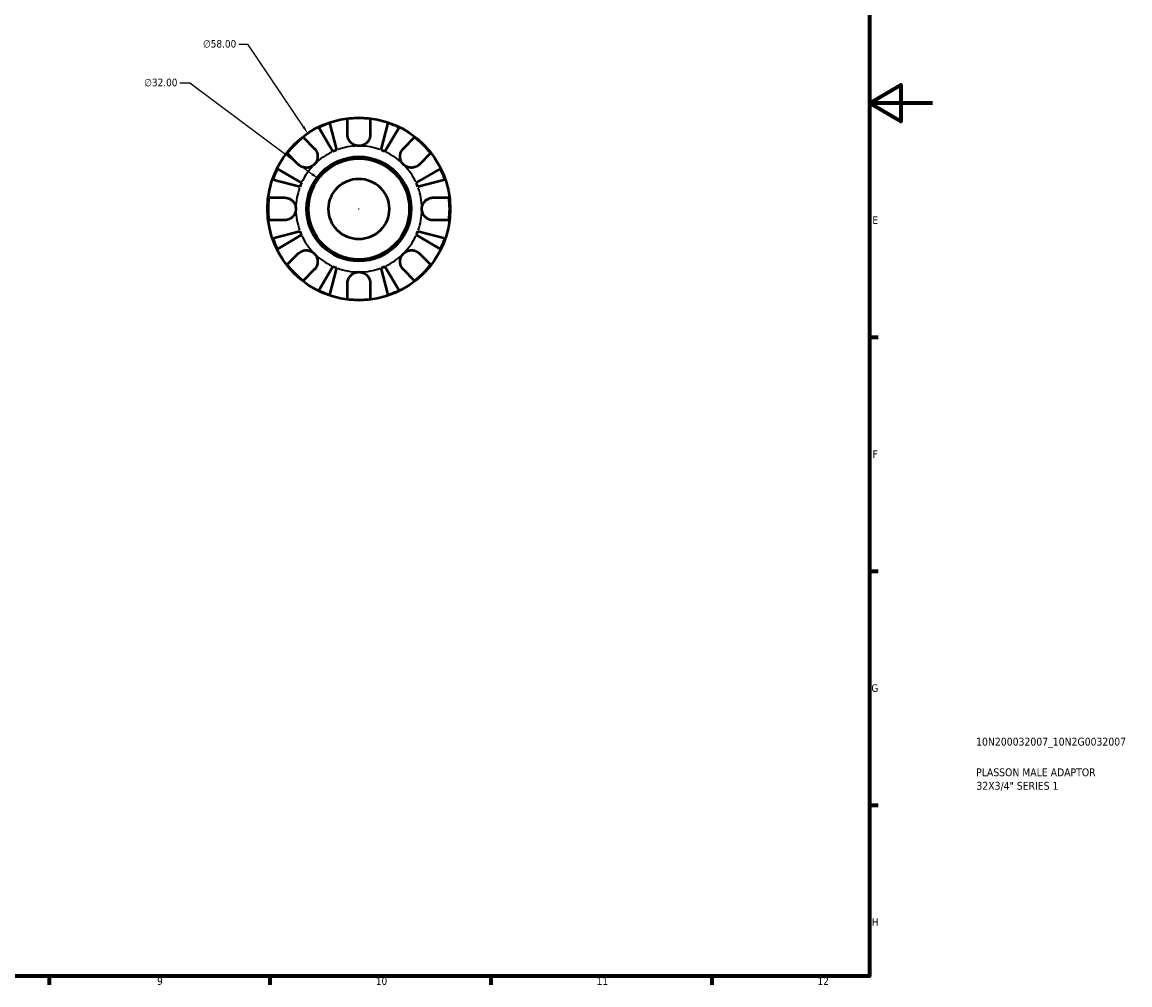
# Model space of a CAD drawing. Header units: millimetres. Extents: x -59 to 904, y -29 to 594.
# Tile 4 of 5: x 552 to 904, y 17 to 323. Entities that reach past the tile are written whole.
import ezdxf

# ---------------------------------------------------------------- set-up
doc = ezdxf.new("R2010")
doc.units = ezdxf.units.MM
for name, color, linetype, lineweight in [('Border (ANSI)', 7, 'Continuous', 70), ('Dimension (ANSI)', 7, 'Continuous', 25), ('Title (ISO)', 7, 'Continuous', 50), ('Visible (ANSI)', 7, 'Continuous', 50), ('Visible Narrow (ANSI)', 7, 'Continuous', 35)]:
    doc.layers.add(name, color=color, linetype=linetype, lineweight=lineweight)
doc.styles.add('Note Text (ANSI)', font='tahoma.ttf')
doc.styles.add('Note Text (ISO)', font='tahoma.ttf')
doc.dimstyles.new('Default - mm (ANSI)', dxfattribs={"dimtxt": 2.4, "dimasz": 2.5, "dimexe": 3.175, "dimexo": 1.6002, "dimgap": 0.8, "dimtad": 0, "dimtoh": 1, "dimrnd": 1e-08, "dimzin": 4, "dimdsep": 46, "dimtxsty": 'Note Text (ANSI)', "dimcen": 0.09, "dimdle": 10, "dimclrd": 256, "dimclre": 256, "dimclrt": 5, "dimadec": 1, "dimazin": 1, "dimtfac": 1.27, "dimtofl": 0, "dimtmove": 0, "dimatfit": 3, "dimfxl": 1, "dimtolj": 1, "dimtzin": 4, "dimlwd": -1, "dimlwe": -1, "dimarcsym": 0})

# ---------------------------------------------------------------- blocks, each defined once
blk = doc.blocks.new('Borders Default Border')
at = {"layer": 'Border (ANSI)'}
for p, q in [((821, 222.75), (823.8, 222.75)), ((821, 148.5), (823.8, 148.5)), ((821, 74.25), (823.8, 74.25)), ((560.67, 20), (560.67, 17.2)), ((630.75, 20), (630.75, 17.2)), ((700.83, 20), (700.83, 17.2)), ((770.92, 20), (770.92, 17.2))]:
    blk.add_line(p, q, dxfattribs=at)
at = {"layer": 'Border (ANSI)', "flags": 128}
for points in [[(20, 20), (20, 574), (821, 574), (821, 20), (20, 20)], [(841, 297), (821, 297), (831, 302.77), (831, 291.23), (821, 297)]]:
    blk.add_lwpolyline(points, dxfattribs=at)
at = {"layer": 'Border (ANSI)', "color": 5, "true_color": 0x0000ff, "char_height": 2.4, "attachment_point": 7, "style": 'Note Text (ANSI)'}
for s, insert in [('E', (821.91, 258.68)), ('F', (821.98, 184.43)), ('G', (821.6, 110.13)), ('H', (821.73, 35.93)), ('9', (594.92, 17.15)), ('10', (664.35, 17.15)), ('11', (734.43, 17.2)), ('12', (804.52, 17.2))]:
    blk.add_mtext(s, dxfattribs=dict(at, insert=insert))
blk = doc.blocks.new('Title Blocks ISO')
at = {"layer": 'Title (ISO)', "color": 232, "true_color": 0xca0064, "style": 'Note Text (ISO)'}
for tag, p in [('PART_NUMBER_001', (33.84, 73.13)), ('DESCRIPTION_001', (33.84, 63.4)), ('DESCRIPTION_002', (33.93, 59.12))]:
    blk.add_attdef(tag, p, '', height=2.5, dxfattribs=at)
blk = doc.blocks.new('*D11')
at = {"layer": 'Defpoints', "color": 0, "transparency": 16777216}
for p in [(646.15, 273), (671.79, 253.85)]:
    blk.add_point(p, dxfattribs=at)
at = {"layer": 'Dimension (ANSI)', "transparency": 16777216}
for p, q in [((602.17, 303.47), (605.34, 303.47)), ((605.34, 303.47), (644.14, 274.5)), ((658.88, 263.43), (659.06, 263.43)), ((658.97, 263.34), (658.97, 263.52))]:
    blk.add_line(p, q, dxfattribs=at)
blk.add_solid([(644.39, 274.83), (643.89, 274.16), (646.15, 273)], dxfattribs=at)
at = {"layer": 'Dimension (ANSI)', "color": 5, "transparency": 16777216, "insert": (590.82, 304.77), "char_height": 2.4, "attachment_point": 1, "style": 'Note Text (ANSI)'}
blk.add_mtext('\\A1;∅32.00', dxfattribs=at)
blk = doc.blocks.new('*D12')
at = {"layer": 'Defpoints', "color": 0, "transparency": 16777216}
for p in [(642.73, 287.46), (675.2, 239.4)]:
    blk.add_point(p, dxfattribs=at)
at = {"layer": 'Dimension (ANSI)', "transparency": 16777216}
for p, q in [((620.84, 315.76), (623.61, 315.76)), ((623.61, 315.76), (641.33, 289.53)), ((658.88, 263.43), (659.06, 263.43)), ((658.97, 263.34), (658.97, 263.52))]:
    blk.add_line(p, q, dxfattribs=at)
blk.add_solid([(641.68, 289.76), (640.99, 289.3), (642.73, 287.46)], dxfattribs=at)
at = {"layer": 'Dimension (ANSI)', "color": 5, "transparency": 16777216, "insert": (609.49, 317.05), "char_height": 2.4, "attachment_point": 1, "style": 'Note Text (ANSI)'}
blk.add_mtext('\\A1;∅58.00', dxfattribs=at)

msp = doc.modelspace()

# ---------------------------------------------------------------- linework, layer by layer
at = {"layer": 'Visible (ANSI)'}
for p, q in [((655.3666, 287.0274), (655.3666, 292.0198)), ((662.5666, 292.0198), (662.5666, 287.0274)), ((650.7256, 281.6506), (646.232, 289.2792)), ((649.6914, 290.7121), (651.9082, 282.1404)), ((666.0251, 282.1404), (668.2419, 290.7121)), ((671.7013, 289.2792), (667.2077, 281.6506)), ((641.2943, 286.1909), (644.8245, 282.6607)), ((673.1088, 282.6607), (676.639, 286.1909)), ((639.7333, 277.5695), (636.2032, 281.0997)), ((681.7301, 281.0997), (678.2, 277.5695)), ((633.1148, 276.162), (640.7434, 271.6684)), ((677.1899, 271.6684), (684.8185, 276.162)), ((640.2536, 270.4858), (631.6819, 272.7026)), ((686.2514, 272.7026), (677.6797, 270.4858)), ((630.3742, 267.0274), (635.3666, 267.0274)), ((682.5666, 267.0274), (687.5591, 267.0274)), ((635.3666, 259.8274), (630.3742, 259.8274)), ((687.5591, 259.8274), (682.5666, 259.8274)), ((631.6819, 254.1521), (640.2536, 256.3689)), ((640.7434, 255.1863), (633.1148, 250.6928)), ((684.8185, 250.6928), (677.1899, 255.1863)), ((677.6797, 256.3689), (686.2514, 254.1521)), ((636.2032, 245.7551), (639.7333, 249.2852)), ((678.2, 249.2852), (681.7301, 245.7551)), ((644.8245, 244.1941), (641.2943, 240.6639)), ((646.232, 237.5756), (650.7256, 245.2042)), ((651.9082, 244.7143), (649.6914, 236.1426)), ((668.2419, 236.1426), (666.0251, 244.7143)), ((667.2077, 245.2042), (671.7013, 237.5756)), ((676.639, 240.6639), (673.1088, 244.1941)), ((655.3666, 234.835), (655.3666, 239.8274)), ((662.5666, 239.8274), (662.5666, 234.835))]:
    msp.add_line(p, q, dxfattribs=at)
for radius in [29, 16.58, 16, 9.6]:
    msp.add_circle((658.9666, 263.4274), radius, dxfattribs=at)
for radius, start, end in [(28.8182, 82.823794, 97.176206), (28.8182, 108.775109, 116.224891), (28.8182, 63.775109, 71.224891), (28.8182, 127.823794, 142.176206), (28.8182, 37.823794, 52.176206), (20, 110.666222, 114.333778), (20, 65.666222, 69.333778), (28.8182, 153.775109, 161.224891), (28.8182, 18.775109, 26.224891), (20, 155.666222, 159.333778), (20, 20.666222, 24.333778), (28.8182, 172.823794, 187.176206), (28.8182, 352.823794, 7.176206), (28.8182, 198.775109, 206.224891), (20, 200.666222, 204.333778), (20, 335.666222, 339.333778), (28.8182, 333.775109, 341.224891), (28.8182, 217.823794, 232.176206), (20, 245.666222, 249.333778), (20, 290.666222, 294.333778), (28.8182, 307.823794, 322.176206), (28.8182, 243.775109, 251.224891), (28.8182, 288.775109, 296.224891), (28.8182, 262.823794, 277.176206)]:
    msp.add_arc((658.9666, 263.4274), radius, start, end, dxfattribs=at)
for points, knots in [([(658.9666, 283.4274), (658.6739, 283.4274), (658.3822, 283.4631), (657.786, 283.6113), (657.4854, 283.7304), (656.8018, 284.1141), (656.4477, 284.4148), (655.9638, 285.017), (655.8023, 285.2834), (655.5979, 285.743), (655.534, 285.9259), (655.4407, 286.2804), (655.409, 286.4508), (655.3742, 286.7572), (655.3666, 286.8929), (655.3666, 287.0274)], [0, 0, 0, 0, 0.087833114, 0.087833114, 0.184354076, 0.184354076, 0.322797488, 0.322797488, 0.417544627, 0.417544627, 0.477749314, 0.477749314, 0.532762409, 0.532762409, 0.576812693, 0.576812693, 0.576812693, 0.576812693]), ([(662.5666, 287.0274), (662.5666, 287.0236), (662.5666, 287.0199), (662.566, 286.8272), (662.5506, 286.6358), (662.4912, 286.2747), (662.4511, 286.1058), (662.3332, 285.7343), (662.2496, 285.5339), (661.9686, 285.0043), (661.7366, 284.6953), (661.1366, 284.121), (660.7624, 283.8756), (659.9136, 283.5219), (659.4429, 283.4274), (658.9666, 283.4274)], [-0.583326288, -0.583326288, -0.583326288, -0.583326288, -0.582068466, -0.582068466, -0.518616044, -0.518616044, -0.462807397, -0.462807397, -0.394732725, -0.394732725, -0.276924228, -0.276924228, -0.142883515, -0.142883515, 0, 0, 0, 0]), ([(644.8245, 282.6607), (644.9131, 282.572), (644.998, 282.478), (645.2226, 282.2001), (645.3517, 282.0056), (645.5772, 281.5787), (645.6709, 281.3473), (645.8367, 280.7671), (645.8842, 280.4145), (645.8712, 279.6079), (645.7799, 279.1627), (645.4273, 278.3057), (645.161, 277.906), (644.8245, 277.5695)], [-0.580048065, -0.580048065, -0.580048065, -0.580048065, -0.538452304, -0.538452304, -0.463837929, -0.463837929, -0.386263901, -0.386263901, -0.278402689, -0.278402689, -0.142779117, -0.142779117, 0, 0, 0, 0]), ([(673.1088, 277.5695), (672.9255, 277.7528), (672.7626, 277.9553), (672.4735, 278.4066), (672.3517, 278.6561), (672.1299, 279.2845), (672.061, 279.6698), (672.049, 280.4235), (672.0989, 280.7844), (672.2708, 281.3697), (672.3654, 281.5991), (672.5928, 282.0239), (672.7234, 282.2181), (672.9453, 282.489), (673.0254, 282.5773), (673.1088, 282.6607)], [0, 0, 0, 0, 0.077749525, 0.077749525, 0.160819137, 0.160819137, 0.277837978, 0.277837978, 0.388289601, 0.388289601, 0.465429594, 0.465429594, 0.540354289, 0.540354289, 0.57953204, 0.57953204, 0.57953204, 0.57953204]), ([(644.8245, 277.5695), (644.6413, 277.3862), (644.4388, 277.2233), (643.9874, 276.9343), (643.7379, 276.8124), (643.1096, 276.5906), (642.7243, 276.5218), (641.9705, 276.5097), (641.6096, 276.5597), (641.0243, 276.7315), (640.795, 276.8261), (640.3702, 277.0536), (640.1759, 277.1842), (639.905, 277.406), (639.8168, 277.4861), (639.7333, 277.5695)], [0, 0, 0, 0, 0.077749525, 0.077749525, 0.160819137, 0.160819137, 0.277837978, 0.277837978, 0.388289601, 0.388289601, 0.465429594, 0.465429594, 0.540354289, 0.540354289, 0.57953204, 0.57953204, 0.57953204, 0.57953204]), ([(678.2, 277.5695), (678.1113, 277.4809), (678.0172, 277.3961), (677.7394, 277.1714), (677.5449, 277.0423), (677.118, 276.8168), (676.8865, 276.7231), (676.3064, 276.5573), (675.9538, 276.5098), (675.1472, 276.5228), (674.702, 276.6141), (673.845, 276.9667), (673.4453, 277.233), (673.1088, 277.5695)], [-0.580048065, -0.580048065, -0.580048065, -0.580048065, -0.538452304, -0.538452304, -0.463837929, -0.463837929, -0.386263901, -0.386263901, -0.278402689, -0.278402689, -0.142779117, -0.142779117, 0, 0, 0, 0]), ([(635.3666, 267.0274), (635.5097, 267.0274), (635.6541, 267.0188), (636.0136, 266.9753), (636.2279, 266.9299), (636.669, 266.7921), (636.893, 266.697), (637.4188, 266.4064), (637.7048, 266.1884), (638.2672, 265.6063), (638.5164, 265.2277), (638.8725, 264.3735), (638.9666, 263.9026), (638.9666, 263.4274)], [-0.576476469, -0.576476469, -0.576476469, -0.576476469, -0.529686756, -0.529686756, -0.460540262, -0.460540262, -0.385624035, -0.385624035, -0.277308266, -0.277308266, -0.142580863, -0.142580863, 0, 0, 0, 0]), ([(678.9666, 263.4274), (678.9666, 263.7076), (678.9994, 263.9869), (679.1344, 264.5552), (679.2417, 264.8404), (679.5998, 265.5185), (679.8925, 265.8808), (680.4873, 266.3834), (680.7545, 266.5536), (681.247, 266.7848), (681.4628, 266.8614), (681.906, 266.9738), (682.1317, 267.008), (682.4262, 267.0253), (682.4966, 267.0274), (682.5666, 267.0274)], [-2.499132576, -2.499132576, -2.499132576, -2.499132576, -2.415054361, -2.415054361, -2.323847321, -2.323847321, -2.184114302, -2.184114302, -2.086747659, -2.086747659, -2.014406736, -2.014406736, -1.939942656, -1.939942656, -1.916375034, -1.916375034, -1.916375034, -1.916375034]), ([(638.9666, 263.4274), (638.9666, 263.1471), (638.9339, 262.8678), (638.7989, 262.2995), (638.6916, 262.0144), (638.3335, 261.3362), (638.0408, 260.9739), (637.446, 260.4713), (637.1788, 260.3011), (636.6863, 260.0699), (636.4705, 259.9934), (636.0273, 259.8809), (635.8015, 259.8467), (635.5071, 259.8294), (635.4367, 259.8274), (635.3666, 259.8274)], [-2.499132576, -2.499132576, -2.499132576, -2.499132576, -2.415054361, -2.415054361, -2.323847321, -2.323847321, -2.184114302, -2.184114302, -2.086747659, -2.086747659, -2.014406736, -2.014406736, -1.939942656, -1.939942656, -1.916375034, -1.916375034, -1.916375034, -1.916375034]), ([(682.5666, 259.8274), (682.4236, 259.8274), (682.2792, 259.8359), (681.9197, 259.8794), (681.7054, 259.9249), (681.2643, 260.0626), (681.0403, 260.1577), (680.5145, 260.4483), (680.2285, 260.6664), (679.6661, 261.2484), (679.4169, 261.627), (679.0608, 262.4812), (678.9666, 262.9521), (678.9666, 263.4274)], [-0.576476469, -0.576476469, -0.576476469, -0.576476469, -0.529686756, -0.529686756, -0.460540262, -0.460540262, -0.385624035, -0.385624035, -0.277308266, -0.277308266, -0.142580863, -0.142580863, 0, 0, 0, 0]), ([(639.7333, 249.2852), (639.822, 249.3739), (639.916, 249.4587), (640.1939, 249.6833), (640.3884, 249.8124), (640.8153, 250.0379), (641.0468, 250.1316), (641.6269, 250.2975), (641.9795, 250.3449), (642.7861, 250.332), (643.2313, 250.2406), (644.0883, 249.888), (644.488, 249.6218), (644.8245, 249.2852)], [-0.580048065, -0.580048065, -0.580048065, -0.580048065, -0.538452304, -0.538452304, -0.463837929, -0.463837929, -0.386263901, -0.386263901, -0.278402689, -0.278402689, -0.142779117, -0.142779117, 0, 0, 0, 0]), ([(673.1088, 249.2852), (673.292, 249.4685), (673.4945, 249.6314), (673.9459, 249.9205), (674.1954, 250.0424), (674.8237, 250.2641), (675.209, 250.333), (675.9628, 250.345), (676.3237, 250.2951), (676.909, 250.1233), (677.1383, 250.0287), (677.5631, 249.8012), (677.7574, 249.6706), (678.0283, 249.4487), (678.1165, 249.3686), (678.2, 249.2852)], [0, 0, 0, 0, 0.077749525, 0.077749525, 0.160819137, 0.160819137, 0.277837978, 0.277837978, 0.388289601, 0.388289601, 0.465429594, 0.465429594, 0.540354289, 0.540354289, 0.57953204, 0.57953204, 0.57953204, 0.57953204]), ([(644.8245, 249.2852), (645.0078, 249.102), (645.1707, 248.8995), (645.4598, 248.4481), (645.5816, 248.1986), (645.8034, 247.5703), (645.8723, 247.185), (645.8843, 246.4312), (645.8343, 246.0703), (645.6625, 245.485), (645.5679, 245.2557), (645.3405, 244.8309), (645.2099, 244.6367), (644.988, 244.3657), (644.9079, 244.2775), (644.8245, 244.1941)], [0, 0, 0, 0, 0.077749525, 0.077749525, 0.160819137, 0.160819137, 0.277837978, 0.277837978, 0.388289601, 0.388289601, 0.465429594, 0.465429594, 0.540354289, 0.540354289, 0.57953204, 0.57953204, 0.57953204, 0.57953204]), ([(673.1088, 244.1941), (673.0202, 244.2827), (672.9353, 244.3768), (672.7107, 244.6546), (672.5816, 244.8491), (672.3561, 245.2761), (672.2624, 245.5075), (672.0965, 246.0877), (672.0491, 246.4403), (672.0621, 247.2468), (672.1534, 247.692), (672.506, 248.549), (672.7722, 248.9487), (673.1088, 249.2852)], [-0.580048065, -0.580048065, -0.580048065, -0.580048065, -0.538452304, -0.538452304, -0.463837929, -0.463837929, -0.386263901, -0.386263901, -0.278402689, -0.278402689, -0.142779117, -0.142779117, 0, 0, 0, 0]), ([(655.3666, 239.8274), (655.3666, 239.9704), (655.3752, 240.1148), (655.4187, 240.4743), (655.4642, 240.6887), (655.6019, 241.1297), (655.697, 241.3537), (655.9876, 241.8795), (656.2056, 242.1655), (656.7877, 242.728), (657.1663, 242.9771), (658.0205, 243.3332), (658.4914, 243.4274), (658.9666, 243.4274)], [-0.576476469, -0.576476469, -0.576476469, -0.576476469, -0.529686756, -0.529686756, -0.460540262, -0.460540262, -0.385624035, -0.385624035, -0.277308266, -0.277308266, -0.142580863, -0.142580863, 0, 0, 0, 0]), ([(658.9666, 243.4274), (659.2469, 243.4274), (659.5262, 243.3946), (660.0945, 243.2596), (660.3796, 243.1523), (661.0578, 242.7943), (661.4201, 242.5015), (661.9227, 241.9068), (662.0929, 241.6395), (662.3241, 241.147), (662.4006, 240.9312), (662.5131, 240.488), (662.5473, 240.2623), (662.5646, 239.9679), (662.5666, 239.8974), (662.5666, 239.8274)], [-2.499132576, -2.499132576, -2.499132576, -2.499132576, -2.415054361, -2.415054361, -2.323847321, -2.323847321, -2.184114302, -2.184114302, -2.086747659, -2.086747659, -2.014406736, -2.014406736, -1.939942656, -1.939942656, -1.916375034, -1.916375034, -1.916375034, -1.916375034])]:
    msp.add_open_spline(points, degree=3, knots=knots, dxfattribs=at)
at = {"layer": 'Visible Narrow (ANSI)'}
for start, end in [(115.367089, 133.966689), (91.033311, 109.632911), (70.367089, 88.966689), (46.033311, 64.632911), (136.033311, 154.632911), (25.367089, 43.966689), (160.367089, 178.966689), (1.033311, 19.632911), (181.033311, 199.632911), (340.367089, 358.966689), (205.367089, 223.966689), (316.033311, 334.632911), (226.033311, 244.632911), (295.367089, 313.966689), (250.367089, 268.966689), (271.033311, 289.632911)]:
    msp.add_arc((658.9666, 263.4274), 20, start, end, dxfattribs=at)

# ---------------------------------------------------------------- block references
msp.add_blockref('Borders Default Border', (0, 0))
msp.add_blockref('Title Blocks ISO', (821, 20)).add_auto_attribs({'PART_NUMBER_001': '10N200032007_10N2G0032007', 'DESCRIPTION_001': 'PLASSON MALE ADAPTOR', 'DESCRIPTION_002': '32X3/4" SERIES 1'})

# ---------------------------------------------------------------- dimensions: what is measured, and where the dimension line sits
at = {"layer": 'Dimension (ANSI)'}
for p1, p2, picture, middle in [((675.2, 239.3966), (642.7333, 287.4582), '*D12', (614.7674, 315.7605)), ((671.7866, 253.854), (646.1467, 273.0007), '*D11', (596.094, 303.4729))]:
    dim = msp.add_diameter_dim_2p(p1=p1, p2=p2, dimstyle='Default - mm (ANSI)', override={"dimgap": 0.8, "dimtih": 1, "dimdec": 2, "dimlfac": 1, "dimtol": 0, "dimlim": 0, "dimtp": 0, "dimtm": 0, "dimtdec": 2}, dxfattribs=at)
    dim.commit()
    dim.dimension.update_dxf_attribs({"geometry": picture, "text_midpoint": middle, "dimtype": 163})

doc.saveas('drawing.dxf')
